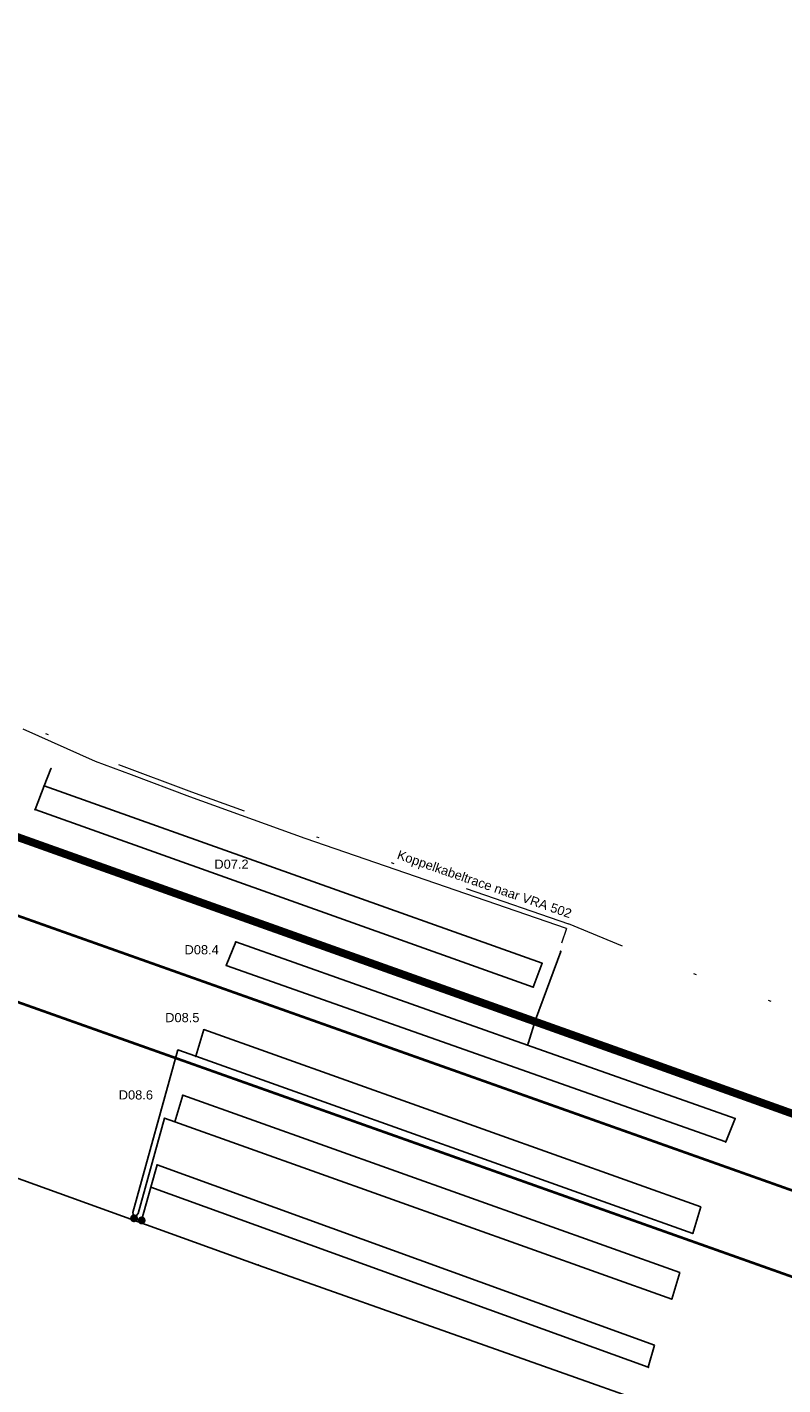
# Model space of a CAD drawing. Extents: x 133569 to 133979, y 448718 to 449006.
# Tile 6 of 9: x 133808 to 133837, y 448847 to 448899. Entities that reach past the tile are written whole.
import ezdxf
from ezdxf.enums import TextEntityAlignment as Align

# ---------------------------------------------------------------- set-up
doc = ezdxf.new("R2010")
doc.units = 0
doc.header["$MEASUREMENT"] = 0
doc.header["$PDSIZE"] = -0.7
for name, pattern in [('DGN Style 6', [13.873592, 5.105949, -2.917685, 0.007294, -2.917685, 0.007294, -2.917685]), ('VW-1-3_STREEP-N', [4, 1, -3]), ('VW-1-3_STREEP30-N', [4, 1, -3])]:
    doc.linetypes.add(name, pattern=pattern)
for name, color, linetype in [('1-kabel nieuw', 2, 'Continuous'), ('3-lus nieuw', 6, 'Continuous'), ('PASSIEF', 7, 'Continuous'), ('PNTS', 1, 'Continuous')]:
    doc.layers.add(name, color=color, linetype=linetype)
for name, color, linetype, lineweight in [('N-WA-VW-VRI-KABELTRACE-BESTAAND', 1, 'Continuous', 0), ('N-WA-VW-VRI-KOPPELKABEL BESTAAND', 12, 'DGN Style 6', 13), ('N-WA-VW-VRI-NIEUW-TEKST-LUSSEN', 7, 'Continuous', 13), ('N-WE-VW-MARKERING_LANGS_STREEP_13_010-G', 7, 'VW-1-3_STREEP-N', 0), ('N-WE-VW-MARKERING_LANGS_STREEP_13_030-G', 7, 'VW-1-3_STREEP30-N', 30)]:
    doc.layers.add(name, color=color, linetype=linetype, lineweight=lineweight)
doc.styles.add('Style-Arial', font='arial.ttf')
doc.styles.add('StyleArial', font='arial.ttf')

msp = doc.modelspace()

# ---------------------------------------------------------------- linework, layer by layer
at = {"layer": '1-kabel nieuw'}
msp.add_lwpolyline([(133789.95, 448857.55), (133791.519, 448858.419), (133792.628, 448858.836), (133793.507, 448859.315), (133796.082, 448858.645), (133798.008, 448857.937), (133803.513, 448856.55), (133817.208, 448851.617), (133825.237, 448848.77), (133839, 448843.893), (133848.598, 448840.485)], dxfattribs=at)
at = {"layer": '1-kabel nieuw', "elevation": 1.28}
for points in [[(133812.475, 448853.397), (133812.451, 448853.331)], [(133812.765, 448853.316), (133812.734, 448853.229)]]:
    msp.add_lwpolyline(points, dxfattribs=at)
at = {"layer": '3-lus nieuw'}
for points, elevation in [([(133809.311, 448870.513), (133809.05, 448869.869), (133808.707, 448868.964), (133827.68, 448862.205), (133828.023, 448863.111), (133809.05, 448869.869)], 0.964), ([(133827.467, 448859.995), (133816.348, 448863.923), (133815.986, 448863.03), (133835.013, 448856.308), (133835.376, 448857.201), (133827.467, 448859.995), (133827.5, 448860.088), (133827.771, 448860.962), (133828.73, 448863.561)], 0.906), ([(133812.475, 448853.397), (133812.435, 448853.622), (133814.148, 448859.813), (133814.825, 448859.572), (133815.128, 448860.583), (133834.06, 448853.827), (133833.757, 448852.816), (133814.825, 448859.572)], 1.28), ([(133812.475, 448853.397), (133812.63, 448853.575), (133813.637, 448857.214), (133814.027, 448857.074), (133814.331, 448858.086), (133833.262, 448851.33), (133832.959, 448850.319), (133814.027, 448857.074)], 1.28), ([(133812.765, 448853.316), (133813.116, 448854.583), (133813.35, 448855.428), (133832.295, 448848.567), (133832.061, 448847.723), (133813.116, 448854.583)], 1.28)]:
    msp.add_lwpolyline(points, dxfattribs=dict(at, elevation=elevation))
at = {"layer": '3-lus nieuw', "const_width": 0.15, "elevation": 1.28}
for points in [[(133812.4, 448853.397, 1), (133812.55, 448853.397, 1)], [(133812.69, 448853.316, 1), (133812.84, 448853.316, 1)]]:
    msp.add_lwpolyline(points, format="xyb", close=True, dxfattribs=at)
at = {"layer": 'N-WA-VW-VRI-KABELTRACE-BESTAAND', "ltscale": 0.1}
msp.add_line((133828.953, 448864.43), (133828.76, 448863.873), dxfattribs=at)
at = {"layer": 'N-WA-VW-VRI-KABELTRACE-BESTAAND', "ltscale": 0.1, "flags": 128}
msp.add_lwpolyline([(133828.953, 448864.43), (133818.99, 448867.866), (133814.598, 448869.45), (133812.375, 448870.284), (133811.001, 448870.799), (133808.256, 448872.029)], dxfattribs=at)
at = {"layer": 'N-WA-VW-VRI-KOPPELKABEL BESTAAND', "flags": 128}
for points in [[(133790.132, 448887.947), (133790.482, 448887.301), (133790.899, 448886.589), (133791.248, 448886.095), (133791.708, 448885.532), (133792.253, 448884.991), (133793.071, 448884.196), (133793.952, 448883.339), (133795.26, 448882.111), (133798.404, 448879.317), (133800.797, 448877.322), (133802.424, 448876.212), (133802.717, 448876.05), (133808.354, 448872.204), (133811.077, 448870.984), (133814.667, 448869.637), (133819.057, 448868.055), (133829.018, 448864.619)], [(133883.926, 448844.532), (133879.133, 448846.347), (133872.139, 448849.008), (133863.622, 448852.025), (133832.537, 448863.163), (133829.018, 448864.619)]]:
    msp.add_lwpolyline(points, dxfattribs=at)
at = {"layer": 'N-WE-VW-MARKERING_LANGS_STREEP_13_010-G', "const_width": 0.1, "flags": 128}
for points in [[(133865.848, 448844.403), (133839.173, 448853.879), (133802.314, 448866.957), (133787.75, 448872.151), (133768.451, 448878.964), (133741.066, 448888.673), (133717.449, 448897.054), (133693.254, 448905.631), (133629.604, 448928.435), (133596.522, 448940.184), (133589.977, 448942.57)], [(133864.815, 448841.481), (133838.135, 448850.958), (133801.275, 448864.037), (133786.709, 448869.231), (133767.409, 448876.044), (133740.03, 448885.751), (133716.412, 448894.133), (133680.571, 448907.09), (133628.568, 448925.513), (133599.028, 448935.997), (133588.944, 448939.501)]]:
    msp.add_lwpolyline(points, dxfattribs=at)
at = {"layer": 'N-WE-VW-MARKERING_LANGS_STREEP_13_030-G', "const_width": 0.3, "flags": 128}
msp.add_lwpolyline([(133807.462, 448868.124), (133831.275, 448859.632), (133862.364, 448848.492), (133870.843, 448845.49), (133881.697, 448841.932), (133912.336, 448831.133)], dxfattribs=at)
at = {"layer": 'PASSIEF'}
for p in [(133809.313, 448870.519, 0.985), (133828.73, 448863.561, 0.906)]:
    msp.add_point(p, dxfattribs=at)
at = {"layer": 'PNTS'}
for p in [(133809.05, 448869.869, 1.004), (133808.707, 448868.964, 1.03), (133816.348, 448863.923, 1.071), (133815.986, 448863.03, 1.087), (133827.68, 448862.205, 0.964), (133827.771, 448860.962, 0.986), (133827.5, 448860.088, 1.007), (133814.825, 448859.572, 1.095), (133814.331, 448858.086, 1.219), (133814.027, 448857.074, 1.238), (133835.013, 448856.308, 0.995), (133813.35, 448855.428, 1.268), (133813.116, 448854.583, 1.28), (133817.208, 448851.617, 1.18), (133832.959, 448850.319, 1.133), (133825.237, 448848.77, 1.103), (133832.061, 448847.723, 1.174)]:
    msp.add_point(p, dxfattribs=at)

# ---------------------------------------------------------------- texts
at = {"layer": '3-lus nieuw', "char_height": 0.35, "attachment_point": 1, "line_spacing_factor": 0.8, "style": 'StyleArial'}
for s, insert in [('D07.2', (133815.535, 448867.061)), ('D08.4', (133814.399, 448863.802)), ('D08.5', (133813.662, 448861.217)), ('D08.6', (133811.893, 448858.272))]:
    msp.add_mtext(s, dxfattribs=dict(at, insert=insert))
at = {"layer": 'N-WA-VW-VRI-NIEUW-TEKST-LUSSEN', "style": 'Style-Arial'}
msp.add_text('Koppelkabeltrace naar VRA 502', height=0.35, rotation=340.9695, dxfattribs=at).set_placement((133822.522, 448867.266), align=Align.MIDDLE_LEFT)

doc.saveas('drawing.dxf')
